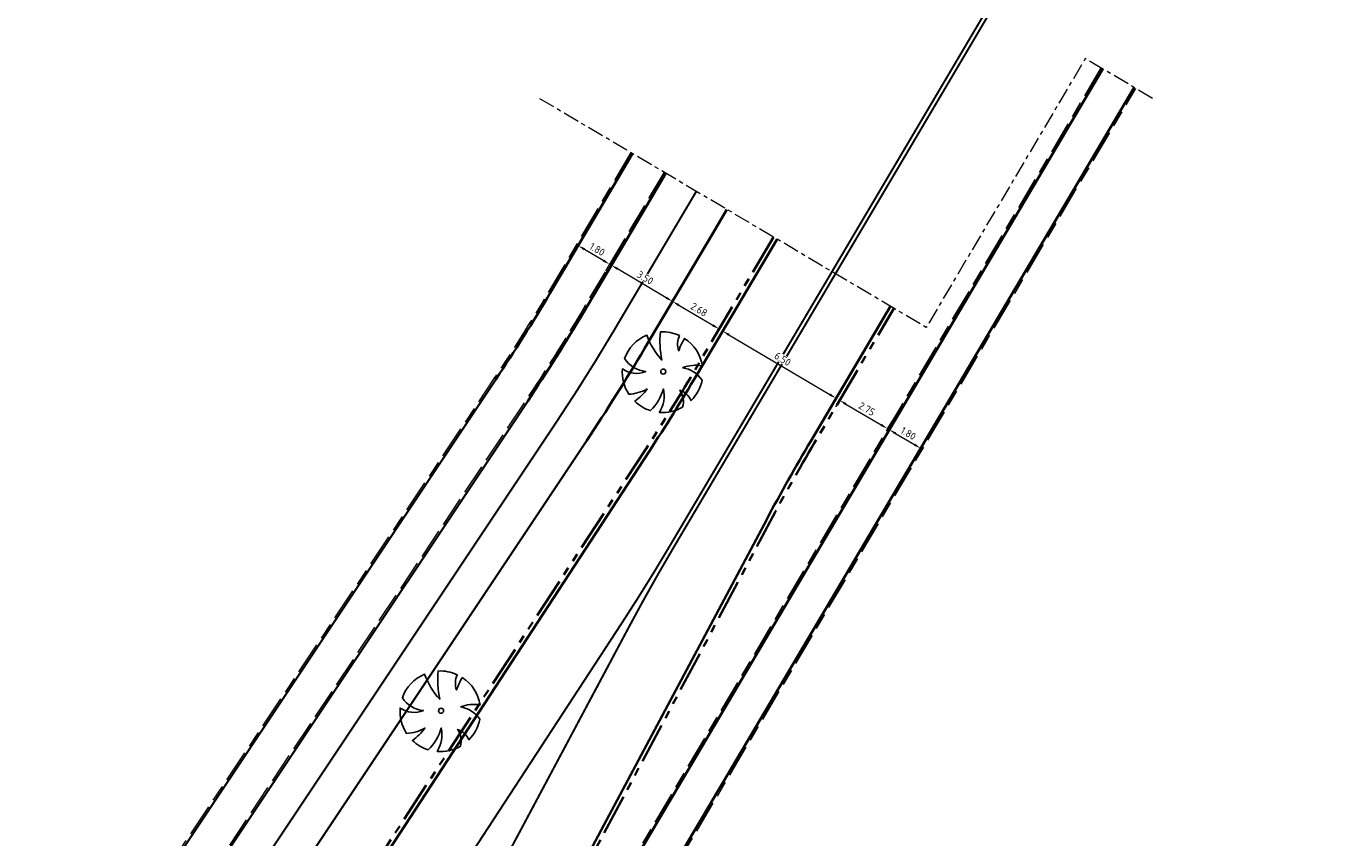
# Model space of a CAD drawing. Header units: metres. Extents: x 90561 to 91301, y 464732 to 465376.
# Tile 13 of 44: x 90722 to 90787, y 464973 to 465012. Entities that reach past the tile are written whole.
import ezdxf

# ---------------------------------------------------------------- set-up
doc = ezdxf.new("R2010")
doc.units = ezdxf.units.M
for name, pattern in [('VH-GAZONBAND_100X200', [9.5, 7.5, -2]), ('VH-OPSLUITBAND_100X200', [16, 8, -2, 4, -2]), ('VH-TROTTOIRBAND_180-200', [20, 10, -2, 2, -2, 2, -2]), ('VW-1-1_STREEP', [2, 1, -1]), ('VW-30-270_STREEP', [3, 0.3, -2.7]), ('XX-AFBREEK', [7, 4, -1, 1, -1])]:
    doc.linetypes.add(name, pattern=pattern)
for name, color, linetype, lineweight in [('N-WE-GR-BOOM-S', 90, 'Continuous', 25), ('N-WE-VH-KANTOPSLUITING_GAZONBAND_100X200-G', 90, 'VH-GAZONBAND_100X200', 18), ('N-WE-VH-KANTOPSLUITING_OPSLUITBAND_100X200-G', 150, 'VH-OPSLUITBAND_100X200', 18), ('N-WE-VH-KANTOPSLUITING_TROTTOIRBAND_180 200-G', 210, 'VH-TROTTOIRBAND_180-200', 35), ('N-WE-VH-KANTOPSLUITING_VOORKANTBAND-G', 50, 'Continuous', 35), ('N-WE-VH-KANTVERHARDING-G', 210, 'Continuous', 35), ('X-XX-AL-AFBREEKLIJN-G', 7, 'XX-AFBREEK', 18), ('X-XX-AL-M', 7, 'Continuous', 18)]:
    doc.layers.add(name, color=color, linetype=linetype, lineweight=lineweight)
for name, color, linetype, lineweight, true_color in [('N-WE-VW-MARKERING_LANGS_STREEP_11_010-G', 7, 'VW-1-1_STREEP', 13, 0xffffff), ('N-WE-VW-MARKERING_LANGS_STREEP_30270_010-G', 7, 'VW-30-270_STREEP', 13, 0xffffff), ('N-WE-VW-MARKERING_LANGS_STREEP_DOORGETROKKEN_010-G', 7, 'Continuous', 13, 0xffffff)]:
    doc.layers.add(name, color=color, linetype=linetype, lineweight=lineweight, true_color=true_color)
doc.styles.add('NLCS-ISO-M200-T18', font='NLCS-ISO.ttf', dxfattribs={"height": 0.36})
doc.dimstyles.new('NLCS-M200-T18-PIJL_L2_H1', dxfattribs={"dimscale": 0.2, "dimtxt": 2.5, "dimasz": 1.8, "dimexe": 2, "dimexo": 2, "dimgap": 0.7, "dimtad": 1, "dimzin": 0, "dimdsep": 46, "dimtxsty": 'NLCS-ISO-M200-T18', "dimcen": 0, "dimdle": 2, "dimclrd": 256, "dimclre": 256, "dimclrt": 10, "dimadec": 1, "dimazin": 0, "dimtfac": 1, "dimtdec": 3, "dimtofl": 0, "dimtmove": 0, "dimatfit": 3, "dimfxl": 2, "dimfxlon": 1, "dimtfillclr": 256, "dimtolj": 1, "dimtzin": 0, "dimlwd": -1, "dimlwe": -1, "dimarcsym": 0})

# ---------------------------------------------------------------- blocks, each defined once
blk = doc.blocks.new('*D181')
at = {"layer": 'Defpoints', "color": 0, "transparency": 16777216}
for p in [(90753.913, 464998.934), (90756.216, 464997.571), (90756.216, 464997.571)]:
    blk.add_point(p, dxfattribs=at)
at = {"layer": 'X-XX-AL-M', "transparency": 16777216}
for p, q in [((90753.913, 464998.934), (90753.709, 464998.59)), ((90754.223, 464998.751), (90755.907, 464997.754)), ((90756.216, 464997.571), (90756.013, 464997.227))]:
    blk.add_line(p, q, dxfattribs=at)
for points in [[(90754.253, 464998.802), (90754.192, 464998.699), (90753.913, 464998.934)], [(90755.937, 464997.806), (90755.876, 464997.703), (90756.216, 464997.571)]]:
    blk.add_solid(points, dxfattribs=at)
at = {"layer": 'X-XX-AL-M', "color": 10, "transparency": 16777216, "insert": (90755.228, 464998.528), "char_height": 0.36, "attachment_point": 5, "rotation": 329.38779, "style": 'NLCS-ISO-M200-T18', "bg_fill": 3, "box_fill_scale": 1.1, "bg_fill_color": 256, "bg_fill_true_color": 13158600, "bg_fill_transparency": 0}
blk.add_mtext('\\A1;2.68', dxfattribs=at)
blk = doc.blocks.new('*D182')
at = {"layer": 'Defpoints', "color": 0, "transparency": 16777216}
for p in [(90756.389, 464997.47), (90761.983, 464994.16), (90761.983, 464994.16)]:
    blk.add_point(p, dxfattribs=at)
at = {"layer": 'X-XX-AL-M', "transparency": 16777216}
for p, q in [((90756.389, 464997.47), (90756.593, 464997.814)), ((90756.699, 464997.287), (90761.673, 464994.343)), ((90761.983, 464994.16), (90762.187, 464994.504))]:
    blk.add_line(p, q, dxfattribs=at)
for points in [[(90756.729, 464997.338), (90756.668, 464997.235), (90756.389, 464997.47)], [(90761.704, 464994.395), (90761.643, 464994.292), (90761.983, 464994.16)]]:
    blk.add_solid(points, dxfattribs=at)
at = {"layer": 'X-XX-AL-M', "color": 10, "transparency": 16777216, "insert": (90759.349, 464996.091), "char_height": 0.36, "attachment_point": 5, "rotation": 329.38721, "style": 'NLCS-ISO-M200-T18', "bg_fill": 3, "box_fill_scale": 1.1, "bg_fill_color": 256, "bg_fill_true_color": 13158600, "bg_fill_transparency": 0}
blk.add_mtext('\\A1;6.50', dxfattribs=at)
blk = doc.blocks.new('*D183')
at = {"layer": 'Defpoints', "color": 0, "transparency": 16777216}
blk.add_point((90764.608, 464992.608), dxfattribs=at)
at = {"layer": 'X-XX-AL-M', "transparency": 16777216}
for p, q in [((90764.608, 464992.608), (90764.405, 464992.263)), ((90764.918, 464992.424), (90765.848, 464991.874)), ((90766.158, 464991.691), (90766.361, 464992.035))]:
    blk.add_line(p, q, dxfattribs=at)
for points in [[(90764.949, 464992.476), (90764.888, 464992.373), (90764.608, 464992.608)], [(90765.878, 464991.926), (90765.817, 464991.823), (90766.158, 464991.691)]]:
    blk.add_solid(points, dxfattribs=at)
at = {"layer": 'X-XX-AL-M', "color": 10, "transparency": 16777216, "insert": (90765.546, 464992.425), "char_height": 0.36, "attachment_point": 5, "rotation": 329.38721, "style": 'NLCS-ISO-M200-T18', "bg_fill": 3, "box_fill_scale": 1.1, "bg_fill_color": 256, "bg_fill_true_color": 13158600, "bg_fill_transparency": 0}
blk.add_mtext('\\A1;1.80', dxfattribs=at)
at = {"layer": 'Defpoints', "color": 0, "transparency": 16777216}
blk.add_point((90766.158, 464991.691), dxfattribs=at)
blk.add_point((90766.158, 464991.691), dxfattribs=at)
blk = doc.blocks.new('*D233')
at = {"layer": 'Defpoints', "color": 0, "transparency": 16777216}
for p in [(90750.902, 465000.717), (90750.698, 465000.373), (90753.709, 464998.59)]:
    blk.add_point(p, dxfattribs=at)
at = {"layer": 'X-XX-AL-M', "transparency": 16777216}
for p, q in [((90750.902, 465000.717), (90751.105, 465001.062)), ((90753.603, 464999.117), (90751.211, 465000.534)), ((90753.913, 464998.934), (90754.117, 464999.278))]:
    blk.add_line(p, q, dxfattribs=at)
for points in [[(90751.242, 465000.586), (90751.181, 465000.482), (90750.902, 465000.717)], [(90753.634, 464999.169), (90753.573, 464999.066), (90753.913, 464998.934)]]:
    blk.add_solid(points, dxfattribs=at)
at = {"layer": 'X-XX-AL-M', "color": 10, "transparency": 16777216, "insert": (90752.57, 465000.101), "char_height": 0.36, "attachment_point": 5, "rotation": 329.36599, "style": 'NLCS-ISO-M200-T18', "bg_fill": 3, "box_fill_scale": 1.1, "bg_fill_color": 256, "bg_fill_true_color": 13158600, "bg_fill_transparency": 0}
blk.add_mtext('\\A1;3.50', dxfattribs=at)
blk = doc.blocks.new('*D234')
at = {"layer": 'Defpoints', "color": 0, "transparency": 16777216}
for p in [(90749.265, 465001.683), (90749.267, 465001.686)]:
    blk.add_point(p, dxfattribs=at)
at = {"layer": 'X-XX-AL-M', "transparency": 16777216}
for p, q in [((90749.265, 465001.683), (90749.061, 465001.339)), ((90750.504, 465000.949), (90749.575, 465001.5)), ((90750.814, 465000.766), (90750.61, 465000.422))]:
    blk.add_line(p, q, dxfattribs=at)
for points in [[(90749.606, 465001.551), (90749.544, 465001.448), (90749.265, 465001.683)], [(90750.535, 465001.001), (90750.474, 465000.898), (90750.814, 465000.766)]]:
    blk.add_solid(points, dxfattribs=at)
at = {"layer": 'X-XX-AL-M', "color": 10, "transparency": 16777216, "insert": (90750.203, 465001.5), "char_height": 0.36, "attachment_point": 5, "rotation": 329.36599, "style": 'NLCS-ISO-M200-T18', "bg_fill": 3, "box_fill_scale": 1.1, "bg_fill_color": 256, "bg_fill_true_color": 13158600, "bg_fill_transparency": 0}
blk.add_mtext('\\A1;1.80', dxfattribs=at)
at = {"layer": 'Defpoints', "color": 0, "transparency": 16777216}
blk.add_point((90750.815, 465000.768), dxfattribs=at)
blk = doc.blocks.new('*D242')
at = {"layer": 'Defpoints', "color": 0, "transparency": 16777216}
for p in [(90762.155, 464994.058), (90764.522, 464992.658), (90764.522, 464992.658)]:
    blk.add_point(p, dxfattribs=at)
at = {"layer": 'X-XX-AL-M', "transparency": 16777216}
for p, q in [((90762.155, 464994.058), (90761.952, 464993.714)), ((90762.465, 464993.875), (90764.212, 464992.841)), ((90764.522, 464992.658), (90764.726, 464993.002))]:
    blk.add_line(p, q, dxfattribs=at)
for points in [[(90762.496, 464993.927), (90762.435, 464993.823), (90762.155, 464994.058)], [(90764.243, 464992.893), (90764.182, 464992.79), (90764.522, 464992.658)]]:
    blk.add_solid(points, dxfattribs=at)
at = {"layer": 'X-XX-AL-M', "color": 10, "transparency": 16777216, "insert": (90763.502, 464993.633), "char_height": 0.36, "attachment_point": 5, "rotation": 329.38721, "style": 'NLCS-ISO-M200-T18', "bg_fill": 3, "box_fill_scale": 1.1, "bg_fill_color": 256, "bg_fill_true_color": 13158600, "bg_fill_transparency": 0}
blk.add_mtext('\\A1;2.75', dxfattribs=at)
blk = doc.blocks.new('baz_boom01')
blk.add_lwpolyline([(0.744, -0.622, -0.21749), (0.879, -1.749, -0.147185), (-0.246, -1.966, 0.215736), (-0.2, -1.21, -0.224989), (-0.758, -1.844, -0.150851), (-1.68, -1.119, 0.190296), (-0.655, -0.544, -0.129376), (-1.89, -0.727, -0.115876), (-2.026, 0.172, 0.078405), (-1.166, 0.078, -0.11516), (-1.938, 0.617, -0.166289), (-1.17, 1.649, 0.257071), (-0.544, 0.677, -0.230127), (-0.706, 1.885, -0.209158), (0.883, 1.769, 0.102084), (0.4, 0.411, -0.079219), (1.428, 1.346, -0.121905), (1.881, 0.505, 0.191542), (1.277, 0.055, -0.057002), (1.932, 0.22, -0.212153), (1.436, -1.316, 0.147861)], format="xyb", close=True)
blk.add_circle((0, 0), 0.125)

msp = doc.modelspace()

# ---------------------------------------------------------------- linework, layer by layer
at = {"layer": 'N-WE-VH-KANTOPSLUITING_GAZONBAND_100X200-G', "ltscale": 0.2, "flags": 128}
msp.add_lwpolyline([(90753.498, 465005.3), (90752.77, 465004.068), (90749.439, 464998.443, -0.01338), (90746.692, 464994.077), (90722.831, 464958.298, -0.234754), (90702.458, 464946.594), (90667.961, 464944.512, -0.414214), (90665.95, 464946.294, -0.414214)], format="xyb", dxfattribs=at)
at = {"layer": 'N-WE-VH-KANTOPSLUITING_OPSLUITBAND_100X200-G', "ltscale": 0.2, "flags": 128}
msp.add_lwpolyline([(90775.047, 465010.445), (90737.736, 464947.389), (90736.99, 464947.831)], dxfattribs=at)
for points in [[(90809.963, 464901.91), (90808.648, 464902.688, 0.101291), (90802.507, 464904.808, -0.101291), (90797.806, 464906.431), (90749.726, 464934.879, -0.098959), (90744.651, 464939.436), (90739.462, 464946.377), (90776.768, 465009.427)], [(90751.863, 465006.267), (90751.134, 465005.036), (90747.804, 464999.412, -0.01338), (90745.112, 464995.131), (90721.25, 464959.353, -0.234754), (90702.344, 464948.491), (90665.851, 464946.288)]]:
    msp.add_lwpolyline(points, format="xyb", dxfattribs=at)
at = {"layer": 'N-WE-VH-KANTOPSLUITING_TROTTOIRBAND_180 200-G', "ltscale": 0.2, "flags": 128}
for points in [[(90758.899, 465002.104), (90754.938, 464995.41, -0.011106), (90752.596, 464991.646), (90733.471, 464962.373, 0.01049), (90731.246, 464958.806, -0.038749), (90727.696, 464953.773, -0.038749)], [(90737.149, 464948.162, -0.020517), (90738.306, 464950.316), (90740.073, 464953.301, 0.011088), (90742.25, 464957.175), (90758.737, 464988.088, -0.011088), (90760.906, 464991.946), (90764.837, 464998.591)]]:
    msp.add_lwpolyline(points, format="xyb", dxfattribs=at)
at = {"layer": 'N-WE-VH-KANTOPSLUITING_VOORKANTBAND-G', "ltscale": 0.2, "flags": 128}
msp.add_lwpolyline([(90775.133, 465010.394), (90737.772, 464947.252), (90737.772, 464947.252), (90736.947, 464947.74)], dxfattribs=at)
for points in [[(90809.912, 464901.824), (90808.58, 464902.612, 0.101472), (90802.503, 464904.708, -0.101472), (90797.755, 464906.345), (90749.675, 464934.793, -0.098959), (90744.571, 464939.376), (90739.342, 464946.371), (90776.682, 465009.477)], [(90751.949, 465006.217), (90751.22, 465004.985), (90747.89, 464999.361, -0.01338), (90745.195, 464995.076), (90721.333, 464959.297, -0.234754), (90702.35, 464948.391), (90665.959, 464946.194)], [(90753.585, 465005.249), (90752.856, 465004.017), (90749.525, 464998.392, -0.01338), (90746.776, 464994.021), (90722.914, 464958.243, -0.234754), (90702.464, 464946.495), (90667.968, 464944.412, -0.414214), (90665.851, 464946.288, -0.414214)], [(90759.071, 465002.003), (90755.11, 464995.308, -0.011106), (90752.764, 464991.537), (90733.639, 464962.264, 0.01049), (90731.418, 464958.704, -0.055084), (90726.123, 464951.692, -0.029678), (90722.667, 464948.443, -0.025684)], [(90734.381, 464941.486, -0.010423), (90734.512, 464941.882), (90735.952, 464945.908, -0.04182), (90738.134, 464950.417), (90739.901, 464953.403, 0.011088), (90742.074, 464957.269), (90758.56, 464988.182, -0.011088), (90760.734, 464992.048), (90764.665, 464998.693)]]:
    msp.add_lwpolyline(points, format="xyb", dxfattribs=at)
at = {"layer": 'N-WE-VH-KANTVERHARDING-G', "ltscale": 0.2, "flags": 128}
msp.add_lwpolyline([(90724.934, 464954.966, 0.00438), (90725.246, 464955.39, 0.022754), (90726.741, 464957.673), (90749.687, 464992.079, 0.01338), (90752.536, 464996.609), (90755.867, 465002.234), (90756.597, 465003.467)], format="xyb", dxfattribs=at)
at = {"layer": 'N-WE-VW-MARKERING_LANGS_STREEP_11_010-G', "linetype": 'Continuous', "const_width": 0.1, "flags": 128}
for points in [[(90761.782, 465000.399), (90801.639, 465067.789)], [(90801.812, 465067.687), (90761.954, 465000.297)]]:
    msp.add_lwpolyline(points, dxfattribs=at)
at = {"layer": 'N-WE-VW-MARKERING_LANGS_STREEP_30270_010-G', "const_width": 0.1, "flags": 128}
msp.add_lwpolyline([(90755.091, 465004.358), (90754.362, 465003.126), (90751.03, 464997.501, -0.01338), (90748.232, 464993.05), (90724.37, 464957.272, -0.234754), (90702.57, 464944.748), (90667.7, 464942.642)], format="xyb", dxfattribs=at)
at = {"layer": 'N-WE-VW-MARKERING_LANGS_STREEP_DOORGETROKKEN_010-G', "flags": 128}
msp.add_lwpolyline([(90761.782, 465000.399, 0.1, 0.1, 0), (90753.771, 464986.86, 0.1, 0.1, -0.011106), (90751.425, 464983.089, 0.1, 0.1, 0), (90741.982, 464968.635, 0.1, 0.1, -0.472559), (90743.644, 464967.652, 0.1, 0.1, 0), (90751.794, 464982.932, 0.1, 0.1, -0.011088), (90753.967, 464986.798, 0.1, 0.1, 0), (90761.954, 465000.297, 0, 0, 0)], format="xyseb", dxfattribs=at)
at = {"layer": 'X-XX-AL-AFBREEKLIJN-G', "ltscale": 0.2, "flags": 128}
msp.add_lwpolyline([(90777.586, 465008.943), (90774.272, 465010.903), (90766.429, 464997.649), (90747.371, 465008.926)], dxfattribs=at)

# ---------------------------------------------------------------- block references
at = {"layer": 'N-WE-GR-BOOM-S', "rotation": 50.87910539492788}
msp.add_blockref('baz_boom01', (90742.502, 464978.755), dxfattribs=at)

# ---------------------------------------------------------------- next in the draw order: dimensions: what is measured, and where the dimension line sits
at = {"layer": 'X-XX-AL-M'}
dim = msp.add_aligned_dim(p1=(90753.913, 464998.934), p2=(90756.216, 464997.571), distance=0, dimstyle='NLCS-M200-T18-PIJL_L2_H1', override={"dimtfill": 1}, dxfattribs=at)
dim.commit()
dim.dimension.update_dxf_attribs({"geometry": '*D181', "text_midpoint": (90755.228, 464998.528)})
dim = msp.add_linear_dim(base=(90764.522, 464992.658), p1=(90762.155, 464994.058), p2=(90764.522, 464992.658), angle=329.38721, dimstyle='NLCS-M200-T18-PIJL_L2_H1', override={"dimtfill": 1}, dxfattribs=at)
dim.commit()
dim.dimension.update_dxf_attribs({"geometry": '*D242', "text_midpoint": (90763.502, 464993.633)})

# ---------------------------------------------------------------- next in the draw order: dimensions: what is measured, and where the dimension line sits
for p1, p2, distance, picture, middle in [((90753.709, 464998.59), (90750.698, 465000.373), -0.4, '*D233', (90752.57, 465000.101)), ((90756.389, 464997.47), (90761.983, 464994.16), 0, '*D182', (90759.349, 464996.091)), ((90764.608, 464992.608), (90766.158, 464991.691), 0, '*D183', (90765.546, 464992.425))]:
    dim = msp.add_aligned_dim(p1=p1, p2=p2, distance=distance, dimstyle='NLCS-M200-T18-PIJL_L2_H1', override={"dimtfill": 1}, dxfattribs=at)
    dim.commit()
    dim.dimension.update_dxf_attribs({"geometry": picture, "text_midpoint": middle})

# ---------------------------------------------------------------- next in the draw order: block references
at = {"layer": 'N-WE-GR-BOOM-S', "rotation": 50.87910539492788}
msp.add_blockref('baz_boom01', (90753.462, 464995.473), dxfattribs=at)

# ---------------------------------------------------------------- next in the draw order: dimensions: what is measured, and where the dimension line sits
at = {"layer": 'X-XX-AL-M'}
dim = msp.add_aligned_dim(p1=(90750.815, 465000.768), p2=(90749.267, 465001.686), distance=0.003, dimstyle='NLCS-M200-T18-PIJL_L2_H1', override={"dimtfill": 1}, dxfattribs=at)
dim.commit()
dim.dimension.update_dxf_attribs({"geometry": '*D234', "text_midpoint": (90750.203, 465001.5)})

doc.saveas('drawing.dxf')
